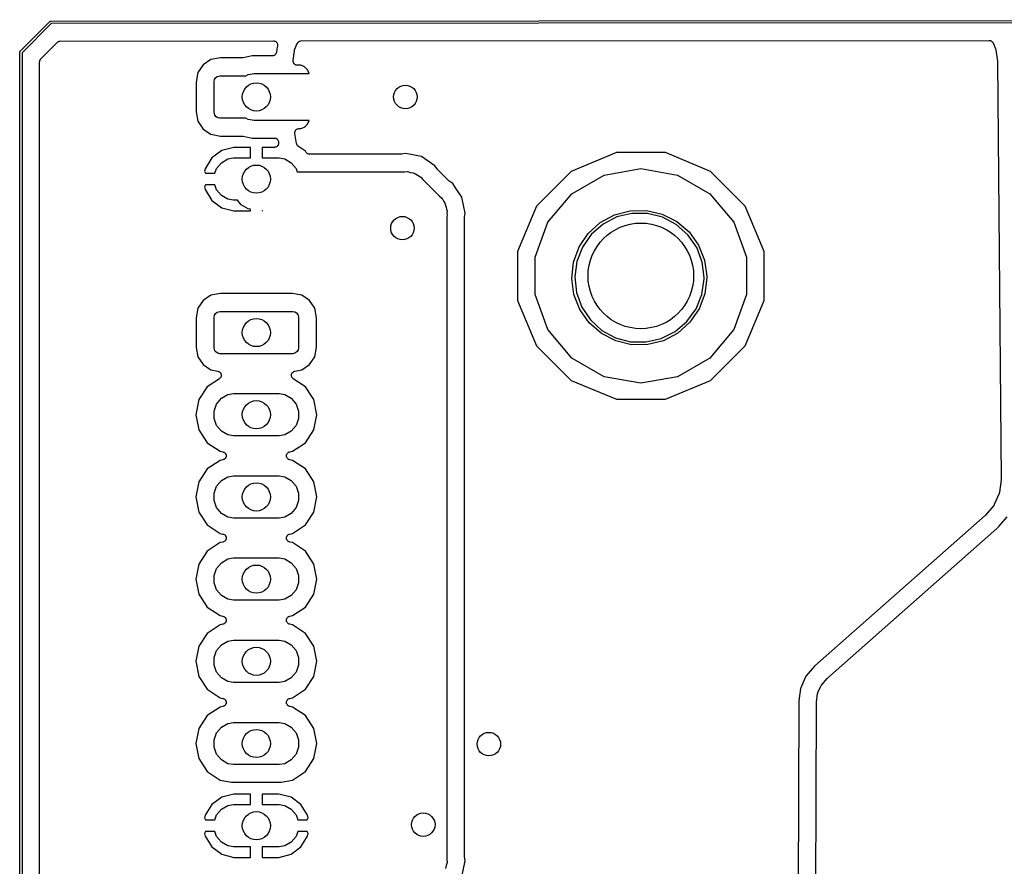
# Model space of a CAD drawing. Extents: x 81 to 161, y -172 to -32.
# Tile 6 of 9: x 81 to 123, y -68 to -32. Entities that reach past the tile are written whole.
import ezdxf

# ---------------------------------------------------------------- set-up
doc = ezdxf.new("R2010")
doc.units = 0
doc.header["$MEASUREMENT"] = 0
doc.layers.add('BLACK', color=7, linetype='CONTINUOUS')

msp = doc.modelspace()

# ---------------------------------------------------------------- linework, layer by layer
at = {"layer": 'BLACK', "linetype": 'CONTINUOUS'}
for p, q in [((81.5002, -33.2371), (82.7671, -31.9702)), ((82.8247, -32.054), (81.584, -33.2947)), ((82.7671, -31.9702), (82.7713, -31.9651)), ((82.7713, -31.9651), (82.7771, -31.9618)), ((82.7771, -31.9618), (82.7825, -31.958)), ((82.7825, -31.958), (82.7847, -31.9574)), ((82.7847, -31.9574), (82.7866, -31.9563)), ((82.7866, -31.9563), (82.7931, -31.9551)), ((82.7931, -31.9551), (82.7996, -31.9534)), ((82.7996, -31.9534), (82.8062, -31.954)), ((82.8062, -31.954), (160.081, -31.8905)), ((160.063, -31.9905), (82.8247, -32.054)), ((82.3853, -33.5541), (83.0844, -32.8549)), ((83.0844, -32.8549), (83.0907, -32.8506)), ((83.0907, -32.8506), (83.0956, -32.8447)), ((83.0956, -32.8447), (83.1155, -32.8332)), ((83.1155, -32.8332), (83.1342, -32.8201)), ((83.1342, -32.8201), (83.1416, -32.8181)), ((83.1416, -32.8181), (83.1482, -32.8143)), ((83.1482, -32.8143), (83.1708, -32.8103)), ((83.1708, -32.8103), (83.1929, -32.8043)), ((83.1929, -32.8043), (83.2005, -32.805)), ((83.2005, -32.805), (83.208, -32.8037)), ((83.208, -32.8037), (92.3008, -32.7962)), ((92.3008, -32.7962), (92.3071, -32.7973)), ((92.3071, -32.7973), (92.3134, -32.7966)), ((92.3134, -32.7966), (92.3368, -32.8025)), ((92.3368, -32.8025), (92.3606, -32.8067)), ((92.3606, -32.8067), (92.3662, -32.8099)), ((92.3662, -32.8099), (92.3724, -32.8115)), ((92.3724, -32.8115), (92.3924, -32.825)), ((92.3924, -32.825), (92.4133, -32.837)), ((92.4133, -32.837), (92.4174, -32.8419)), ((92.4174, -32.8419), (92.4227, -32.8455)), ((92.4227, -32.8455), (92.4368, -32.8651)), ((92.4426, -33.1254), (92.4256, -33.2739)), ((92.4368, -32.8651), (92.4524, -32.8836)), ((92.4706, -33.0139), (92.4426, -33.1254)), ((92.4524, -32.8836), (92.4546, -32.8896)), ((92.4546, -32.8896), (92.4583, -32.8948)), ((92.4583, -32.8948), (92.4649, -32.918)), ((92.4649, -32.918), (92.4732, -32.9407)), ((92.4711, -33.0075), (92.4706, -33.0139)), ((92.4733, -33.0014), (92.4711, -33.0075)), ((92.4732, -32.9407), (92.4732, -32.9471)), ((92.4732, -32.9471), (92.475, -32.9532)), ((92.475, -32.9532), (92.4732, -32.9773)), ((92.4732, -32.9773), (92.4733, -33.0014)), ((93.1977, -33.1773), (93.3058, -32.9055)), ((93.3058, -32.9055), (93.3125, -32.8948)), ((93.3125, -32.8948), (93.3168, -32.8829)), ((93.3168, -32.8829), (93.3283, -32.8691)), ((93.3283, -32.8691), (93.3378, -32.8538)), ((93.3378, -32.8538), (93.3477, -32.846)), ((93.3477, -32.846), (93.3558, -32.8363)), ((93.3558, -32.8363), (93.3714, -32.8273)), ((93.3714, -32.8273), (93.3854, -32.8162)), ((93.3854, -32.8162), (93.3975, -32.8122)), ((93.3975, -32.8122), (93.4084, -32.8058)), ((93.4084, -32.8058), (93.4261, -32.8027)), ((93.4261, -32.8027), (93.4432, -32.7971)), ((93.4432, -32.7971), (93.4558, -32.7974)), ((93.4558, -32.7974), (93.4683, -32.7952)), ((93.4683, -32.7952), (122.795, -32.7711)), ((122.795, -32.7711), (122.806, -32.773)), ((122.806, -32.773), (122.817, -32.7725)), ((122.817, -32.7725), (122.835, -32.7783)), ((122.835, -32.7783), (122.855, -32.7816)), ((122.855, -32.7816), (122.864, -32.7871)), ((122.864, -32.7871), (122.875, -32.7904)), ((122.875, -32.7904), (122.89, -32.8022)), ((122.89, -32.8022), (122.907, -32.812)), ((122.907, -32.812), (122.914, -32.8204)), ((122.914, -32.8204), (122.923, -32.827)), ((122.923, -32.827), (122.934, -32.8435)), ((122.934, -32.8435), (122.946, -32.8585)), ((122.946, -32.8585), (122.95, -32.8688)), ((122.95, -32.8688), (122.956, -32.8781)), ((122.956, -32.8781), (123.064, -33.133)), ((123.064, -33.133), (123.069, -33.1551)), ((81.4834, -33.2696), (81.4851, -33.2632)), ((81.484, -33.2762), (81.4834, -33.2696)), ((81.484, -170.813), (81.484, -33.2762)), ((81.4851, -33.2632), (81.4863, -33.2566)), ((81.4863, -33.2566), (81.4874, -33.2547)), ((81.4874, -33.2547), (81.488, -33.2525)), ((81.488, -33.2525), (81.4918, -33.2471)), ((81.4918, -33.2471), (81.4951, -33.2414)), ((81.4951, -33.2414), (81.5002, -33.2371)), ((81.584, -33.2947), (81.584, -170.794)), ((82.3749, -33.5654), (82.3808, -33.5604)), ((82.3808, -33.5604), (82.3853, -33.5541)), ((90.0342, -33.5109), (89.6287, -33.5915)), ((90.9658, -33.5109), (90.0342, -33.5109)), ((90.9827, -33.5079), (90.9658, -33.5109)), ((90.9999, -33.5075), (90.9827, -33.5079)), ((91.3946, -33.429), (90.9999, -33.5075)), ((92.2518, -33.429), (91.3946, -33.429)), ((92.257, -33.4281), (92.2518, -33.429)), ((92.2624, -33.4287), (92.257, -33.4281)), ((92.2868, -33.4228), (92.2624, -33.4287)), ((92.3116, -33.4184), (92.2868, -33.4228)), ((92.3163, -33.4158), (92.3116, -33.4184)), ((92.3215, -33.4145), (92.3163, -33.4158)), ((92.3425, -33.4006), (92.3215, -33.4145)), ((92.3642, -33.3881), (92.3425, -33.4006)), ((92.3677, -33.3839), (92.3642, -33.3881)), ((92.3722, -33.381), (92.3677, -33.3839)), ((92.3871, -33.3608), (92.3722, -33.381)), ((92.4033, -33.3415), (92.3871, -33.3608)), ((92.4051, -33.3365), (92.4033, -33.3415)), ((92.4083, -33.3321), (92.4051, -33.3365)), ((92.4155, -33.308), (92.4083, -33.3321)), ((92.4241, -33.2844), (92.4155, -33.308)), ((92.4256, -33.2739), (92.4241, -33.279)), ((92.4241, -33.279), (92.4241, -33.2844)), ((93.1393, -33.6341), (93.1864, -33.2222)), ((93.1864, -33.2222), (93.193, -33.2)), ((93.193, -33.2), (93.1977, -33.1773)), ((123.069, -33.1551), (123.076, -33.1767)), ((123.076, -33.1767), (123.143, -33.6568)), ((82.334, -33.6779), (82.3353, -33.6703)), ((82.334, -170.411), (82.334, -33.6779)), ((82.3347, -33.6626), (82.3406, -33.6405)), ((82.3353, -33.6703), (82.3347, -33.6626)), ((82.3406, -33.6405), (82.3446, -33.618)), ((82.3446, -33.618), (82.3484, -33.6113)), ((82.3484, -33.6113), (82.3504, -33.6039)), ((82.3504, -33.6039), (82.3635, -33.5852)), ((82.3635, -33.5852), (82.3749, -33.5654)), ((89.2995, -33.8115), (89.0795, -34.1407)), ((89.6287, -33.5915), (89.2995, -33.8115)), ((93.1409, -33.6592), (93.1393, -33.6341)), ((93.1409, -33.6844), (93.1409, -33.6592)), ((93.1427, -33.6894), (93.1409, -33.6844)), ((93.143, -33.6948), (93.1427, -33.6894)), ((93.1531, -33.7179), (93.143, -33.6948)), ((93.1617, -33.7415), (93.1531, -33.7179)), ((93.1651, -33.7456), (93.1617, -33.7415)), ((93.1672, -33.7505), (93.1651, -33.7456)), ((93.1845, -33.7688), (93.1672, -33.7505)), ((93.2007, -33.7881), (93.1845, -33.7688)), ((93.2054, -33.7907), (93.2007, -33.7881)), ((93.2091, -33.7946), (93.2054, -33.7907)), ((93.2316, -33.8059), (93.2091, -33.7946)), ((93.2534, -33.8184), (93.2316, -33.8059)), ((93.2586, -33.8194), (93.2534, -33.8184)), ((93.2634, -33.8218), (93.2586, -33.8194)), ((93.2884, -33.8246), (93.2634, -33.8218)), ((93.3132, -33.829), (93.2884, -33.8246)), ((93.4565, -33.829), (93.3132, -33.829)), ((93.6219, -33.8975), (93.4565, -33.829)), ((93.7485, -34.0241), (93.6219, -33.8975)), ((123.143, -33.6568), (123.143, -33.6682)), ((123.143, -33.6682), (123.145, -33.6795)), ((123.145, -33.6795), (123.308, -51.4614)), ((89.0795, -34.1407), (88.9989, -34.5462)), ((89.7821, -34.4435), (89.8255, -34.3683)), ((89.8255, -34.3683), (89.892, -34.3125)), ((89.892, -34.3125), (90.017, -34.279)), ((90.017, -34.279), (91.1258, -34.279)), ((91.1258, -34.279), (91.2197, -34.2248)), ((91.2197, -34.2248), (91.4795, -34.179)), ((91.4795, -34.179), (93.8127, -34.179)), ((93.8127, -34.179), (93.7485, -34.0241)), ((88.9989, -34.5462), (88.9989, -35.8118)), ((89.767, -34.529), (89.7821, -34.4435)), ((89.767, -35.829), (89.767, -34.529)), ((88.9989, -35.8118), (89.0795, -36.2173)), ((89.8005, -35.954), (89.767, -35.829)), ((89.8563, -36.0205), (89.8005, -35.954)), ((89.9315, -36.0639), (89.8563, -36.0205)), ((90.017, -36.079), (89.9315, -36.0639)), ((91.1258, -36.079), (90.017, -36.079)), ((91.2197, -36.1332), (91.1258, -36.079)), ((89.0795, -36.2173), (89.2995, -36.5465)), ((91.4795, -36.179), (91.2197, -36.1332)), ((93.8127, -36.179), (91.4795, -36.179)), ((93.4565, -36.529), (93.6219, -36.4605)), ((93.6219, -36.4605), (93.7485, -36.3339)), ((93.7485, -36.3339), (93.8127, -36.179)), ((89.2995, -36.5465), (89.6287, -36.7665)), ((89.6287, -36.7665), (90.0342, -36.8471)), ((90.0342, -36.8471), (90.9658, -36.8471)), ((90.9658, -36.8471), (90.9827, -36.8501)), ((90.9827, -36.8501), (90.9999, -36.8505)), ((90.9999, -36.8505), (91.3946, -36.929)), ((93.2068, -36.7336), (93.207, -36.7036)), ((93.2802, -37.1612), (93.2068, -36.7336)), ((93.207, -36.6736), (93.2071, -36.6732)), ((93.207, -36.7036), (93.207, -36.6736)), ((93.2071, -36.6728), (93.2175, -36.6446)), ((93.2071, -36.6732), (93.2071, -36.6728)), ((93.2175, -36.6446), (93.2277, -36.6165)), ((93.2277, -36.6165), (93.228, -36.6162)), ((93.228, -36.6162), (93.2281, -36.6158)), ((93.2281, -36.6158), (93.2475, -36.5929)), ((93.2475, -36.5929), (93.2668, -36.5699)), ((93.2668, -36.5699), (93.2672, -36.5697)), ((93.2672, -36.5697), (93.2674, -36.5694)), ((93.2674, -36.5694), (93.2934, -36.5546)), ((93.2934, -36.5546), (93.3194, -36.5396)), ((93.3194, -36.5396), (93.3198, -36.5395)), ((93.3198, -36.5395), (93.3202, -36.5393)), ((93.3202, -36.5393), (93.3497, -36.5342)), ((93.3497, -36.5342), (93.3793, -36.529)), ((93.3793, -36.529), (93.4565, -36.529)), ((90.6136, -37.329), (90.0904, -37.4601)), ((91.317, -37.329), (90.6136, -37.329)), ((91.317, -37.779), (91.317, -37.329)), ((91.3946, -36.929), (92.3319, -36.929)), ((92.3405, -37.329), (91.817, -37.329)), ((91.817, -37.329), (91.817, -37.779)), ((92.3319, -36.929), (92.3323, -36.9291)), ((92.3323, -36.9291), (92.3327, -36.929)), ((92.3327, -36.929), (92.3621, -36.9343)), ((92.3702, -37.3238), (92.3405, -37.329)), ((92.3621, -36.9343), (92.3917, -36.9396)), ((92.3996, -37.3187), (92.3702, -37.3238)), ((92.3917, -36.9396), (92.3921, -36.9398)), ((92.3921, -36.9398), (92.3925, -36.9398)), ((92.3925, -36.9398), (92.4184, -36.9549)), ((92.3999, -37.3185), (92.3996, -37.3187)), ((92.4003, -37.3184), (92.3999, -37.3185)), ((92.4264, -37.3034), (92.4003, -37.3184)), ((92.4184, -36.9549), (92.4444, -36.9699)), ((92.4523, -37.2886), (92.4264, -37.3034)), ((92.4444, -36.9699), (92.4446, -36.9702)), ((92.4446, -36.9702), (92.445, -36.9705)), ((92.445, -36.9705), (92.4642, -36.9936)), ((92.4526, -37.2883), (92.4523, -37.2886)), ((92.453, -37.2881), (92.4526, -37.2883)), ((92.4723, -37.265), (92.453, -37.2881)), ((92.4642, -36.9936), (92.4834, -37.0165)), ((92.4916, -37.2422), (92.4723, -37.265)), ((92.4834, -37.0165), (92.4836, -37.0169)), ((92.4836, -37.0169), (92.4838, -37.0172)), ((92.4838, -37.0172), (92.494, -37.0455)), ((92.4918, -37.2418), (92.4916, -37.2422)), ((92.492, -37.2415), (92.4918, -37.2418)), ((92.5023, -37.2133), (92.492, -37.2415)), ((92.494, -37.0455), (92.5042, -37.0736)), ((92.5127, -37.1852), (92.5023, -37.2133)), ((92.5042, -37.0736), (92.5042, -37.074)), ((92.5042, -37.074), (92.5044, -37.0744)), ((92.5044, -37.0744), (92.5129, -37.1244)), ((92.5128, -37.1844), (92.5127, -37.1848)), ((92.5127, -37.1848), (92.5127, -37.1852)), ((92.5129, -37.1244), (92.5128, -37.1544)), ((92.5128, -37.1544), (92.5128, -37.1844)), ((93.2891, -37.186), (93.2802, -37.1612)), ((93.2969, -37.2112), (93.2891, -37.186)), ((93.3056, -37.2282), (93.2969, -37.2112)), ((93.314, -37.2394), (93.3056, -37.2282)), ((93.3202, -37.252), (93.314, -37.2394)), ((93.3322, -37.2634), (93.3202, -37.252)), ((93.3422, -37.2767), (93.3322, -37.2634)), ((93.354, -37.2843), (93.3422, -37.2767)), ((93.3641, -37.294), (93.354, -37.2843)), ((93.6566, -37.4894), (93.3641, -37.294)), ((90.0904, -37.4601), (89.6678, -37.7735)), ((93.6919, -37.5422), (93.6566, -37.4894)), ((93.709, -37.5601), (93.6919, -37.5422)), ((93.7249, -37.5791), (93.709, -37.5601)), ((93.7299, -37.5819), (93.7249, -37.5791)), ((93.7339, -37.5861), (93.7299, -37.5819)), ((93.7561, -37.5971), (93.7339, -37.5861)), ((93.7775, -37.6094), (93.7561, -37.5971)), ((93.7832, -37.6105), (93.7775, -37.6094)), ((93.7884, -37.613), (93.7832, -37.6105)), ((93.813, -37.6157), (93.7884, -37.613)), ((93.8374, -37.62), (93.813, -37.6157)), ((97.7274, -37.62), (93.8374, -37.62)), ((97.7444, -37.617), (97.7274, -37.62)), ((97.7616, -37.6166), (97.7444, -37.617)), ((97.917, -37.5857), (97.7616, -37.6166)), ((98.0724, -37.6166), (97.917, -37.5857)), ((98.5998, -37.7215), (98.0724, -37.6166)), ((98.0724, -37.6166), (98.0724, -37.6166)), ((99.1787, -38.1083), (98.5998, -37.7215)), ((106.906, -37.549), (104.976, -38.3483)), ((108.994, -37.549), (106.906, -37.549)), ((110.924, -38.3483), (108.994, -37.549)), ((89.6678, -37.7735), (89.3919, -38.234)), ((89.8756, -38.2221), (90.0796, -37.9789)), ((90.0796, -37.9789), (90.3544, -37.8202)), ((90.3544, -37.8202), (90.5883, -37.779)), ((90.5883, -37.779), (91.317, -37.779)), ((91.817, -37.779), (92.5457, -37.779)), ((92.5457, -37.779), (92.7796, -37.8202)), ((92.7796, -37.8202), (93.0544, -37.9789)), ((93.0544, -37.9789), (93.2584, -38.2221)), ((99.2667, -38.2401), (99.1787, -38.1083)), ((89.3919, -38.234), (89.3614, -38.3458)), ((89.3614, -38.3458), (89.4055, -38.429)), ((89.4055, -38.429), (89.8002, -38.429)), ((89.8002, -38.429), (89.8756, -38.2221)), ((93.2584, -38.2221), (93.3123, -38.37)), ((93.3123, -38.37), (97.8734, -38.37)), ((97.8734, -38.37), (98.0055, -38.3584)), ((98.0055, -38.3584), (98.1336, -38.3928)), ((98.1336, -38.3928), (98.2643, -38.4158)), ((98.2643, -38.4158), (98.303, -38.4382)), ((98.303, -38.4382), (98.3461, -38.4497)), ((98.3461, -38.4497), (98.4548, -38.5258)), ((98.4548, -38.5258), (98.5697, -38.5921)), ((98.5697, -38.5921), (98.655, -38.6938)), ((99.2786, -38.2525), (99.2667, -38.2401)), ((99.2885, -38.2666), (99.2786, -38.2525)), ((99.7824, -38.7605), (99.2885, -38.2666)), ((104.976, -38.3483), (103.499, -39.8251)), ((105.013, -39.2986), (106.387, -38.5052)), ((106.387, -38.5052), (107.95, -38.2296)), ((107.95, -38.2296), (109.513, -38.5052)), ((109.513, -38.5052), (110.887, -39.2986)), ((112.401, -39.8251), (110.924, -38.3483)), ((89.4055, -38.929), (89.3614, -39.0122)), ((89.3614, -39.0122), (89.3919, -39.124)), ((89.8002, -38.929), (89.4055, -38.929)), ((89.8756, -39.1359), (89.8002, -38.929)), ((98.655, -38.6938), (99.3552, -39.394)), ((99.7965, -38.7704), (99.7824, -38.7605)), ((99.8089, -38.7823), (99.7965, -38.7704)), ((99.9407, -38.8703), (99.8089, -38.7823)), ((100.085, -39.0862), (99.9407, -38.8703)), ((89.3919, -39.124), (89.6678, -39.5845)), ((90.0796, -39.3791), (89.8756, -39.1359)), ((90.3544, -39.5378), (90.0796, -39.3791)), ((99.3552, -39.394), (99.4569, -39.4793)), ((100.327, -39.4492), (100.085, -39.0862)), ((103.993, -40.5143), (105.013, -39.2986)), ((110.887, -39.2986), (111.907, -40.5143)), ((89.6678, -39.5845), (90.0904, -39.8979)), ((90.5883, -39.579), (90.3544, -39.5378)), ((90.7567, -39.579), (90.5883, -39.579)), ((90.9143, -39.7669), (90.7567, -39.579)), ((91.2197, -39.9432), (90.9143, -39.7669)), ((99.4569, -39.4793), (99.4792, -39.518)), ((99.4792, -39.518), (99.5108, -39.5496)), ((99.5108, -39.5496), (99.5483, -39.6301)), ((99.5483, -39.6301), (99.5993, -39.7029)), ((99.5993, -39.7029), (99.6109, -39.746)), ((99.6109, -39.746), (99.6332, -39.7847)), ((99.6332, -39.7847), (99.6409, -39.8287)), ((99.6409, -39.8287), (99.6598, -39.8692)), ((100.463, -40.132), (100.327, -39.4492)), ((103.499, -39.8251), (102.7, -41.7547)), ((113.2, -41.7547), (112.401, -39.8251)), ((90.0904, -39.8979), (90.6136, -40.029)), ((90.6136, -40.029), (91.317, -40.029)), ((91.317, -39.9603), (91.2197, -39.9432)), ((91.317, -40.029), (91.317, -39.9603)), ((91.8278, -40.029), (91.817, -40.0182)), ((91.817, -40.0182), (91.817, -40.029)), ((91.817, -40.029), (91.8278, -40.029)), ((99.6598, -39.8692), (99.6676, -39.9577)), ((99.6676, -39.9577), (99.6906, -40.0435)), ((99.6906, -40.2205), (99.679, -40.2636)), ((99.679, -40.2636), (99.679, -67.6474)), ((99.6906, -40.0435), (99.6828, -40.132)), ((99.6828, -40.132), (99.6906, -40.2205)), ((100.432, -40.2874), (100.463, -40.132)), ((106.221, -40.5301), (106.828, -40.2004)), ((106.828, -40.2004), (107.496, -40.0251)), ((107.57, -40.1368), (106.926, -40.2913)), ((107.496, -40.0251), (108.187, -40.0143)), ((108.232, -40.1402), (107.57, -40.1368)), ((108.187, -40.0143), (108.861, -40.1685)), ((108.874, -40.3015), (108.232, -40.1402)), ((108.861, -40.1685), (109.478, -40.4789)), ((100.429, -40.3216), (100.432, -40.3046)), ((100.429, -67.5014), (100.429, -40.3216)), ((100.432, -40.3046), (100.432, -40.2874)), ((103.45, -42.0055), (103.993, -40.5143)), ((105.71, -40.9951), (106.221, -40.5301)), ((106.338, -40.595), (105.839, -41.0302)), ((106.926, -40.2913), (106.338, -40.595)), ((109.459, -40.6113), (108.874, -40.3015)), ((109.953, -41.0518), (109.459, -40.6113)), ((109.478, -40.4789), (110.003, -40.9276)), ((111.907, -40.5143), (112.45, -42.0055)), ((105.324, -41.5686), (105.71, -40.9951)), ((105.839, -41.0302), (105.458, -41.5719)), ((110.328, -41.5974), (109.953, -41.0518)), ((110.003, -40.9276), (110.406, -41.4887)), ((110.406, -41.4887), (110.664, -42.1298)), ((102.7, -41.7547), (102.7, -43.8433)), ((105.087, -42.2174), (105.324, -41.5686)), ((105.458, -41.5719), (105.218, -42.1888)), ((110.562, -42.2167), (110.328, -41.5974)), ((113.2, -43.8433), (113.2, -41.7547)), ((103.45, -43.5925), (103.45, -42.0055)), ((105.011, -42.9041), (105.087, -42.2174)), ((105.218, -42.1888), (105.131, -42.8452)), ((110.642, -42.874), (110.562, -42.2167)), ((110.664, -42.1298), (110.761, -42.8138)), ((112.45, -42.0055), (112.45, -43.5925)), ((105.101, -43.5891), (105.011, -42.9041)), ((105.131, -42.8452), (105.204, -43.5032)), ((110.548, -43.5872), (110.641, -42.9317)), ((110.641, -42.9317), (110.642, -42.874)), ((110.762, -42.874), (110.679, -43.5599)), ((110.761, -42.8138), (110.762, -42.874)), ((89.6287, -43.6245), (89.2995, -43.8445)), ((90.0342, -43.5439), (89.6287, -43.6245)), ((93.0998, -43.5439), (90.0342, -43.5439)), ((93.5053, -43.6245), (93.0998, -43.5439)), ((93.8345, -43.8445), (93.5053, -43.6245)), ((103.993, -45.0837), (103.45, -43.5925)), ((105.352, -44.2329), (105.101, -43.5891)), ((105.204, -43.5032), (105.431, -44.125)), ((110.301, -44.2015), (110.548, -43.5872)), ((110.679, -43.5599), (110.435, -44.2062)), ((112.45, -43.5925), (111.907, -45.0837)), ((89.2995, -43.8445), (89.0795, -44.1737)), ((94.0545, -44.1737), (93.8345, -43.8445)), ((102.7, -43.8433), (103.499, -45.7729)), ((112.401, -45.7729), (113.2, -43.8433)), ((89.0795, -44.1737), (88.9989, -44.5792)), ((89.7821, -44.4765), (89.8255, -44.4013)), ((89.8255, -44.4013), (89.892, -44.3455)), ((89.892, -44.3455), (90.017, -44.312)), ((90.017, -44.312), (93.117, -44.312)), ((93.117, -44.312), (93.2025, -44.3271)), ((93.2025, -44.3271), (93.2777, -44.3705)), ((93.2777, -44.3705), (93.3335, -44.437)), ((93.3335, -44.437), (93.367, -44.562)), ((94.1351, -44.5792), (94.0545, -44.1737)), ((105.75, -44.7981), (105.352, -44.2329)), ((105.431, -44.125), (105.801, -44.6745)), ((109.915, -44.7392), (110.301, -44.2015)), ((110.435, -44.2062), (110.043, -44.7756)), ((88.9989, -44.5792), (88.9989, -45.8448)), ((89.767, -44.562), (89.7821, -44.4765)), ((89.767, -45.862), (89.767, -44.562)), ((93.367, -44.562), (93.367, -45.862)), ((94.1351, -45.8448), (94.1351, -44.5792)), ((106.27, -45.2523), (105.75, -44.7981)), ((105.801, -44.6745), (106.29, -45.1201)), ((109.411, -45.1692), (109.915, -44.7392)), ((110.043, -44.7756), (109.528, -45.2353)), ((105.013, -46.2994), (103.993, -45.0837)), ((106.884, -45.5692), (106.27, -45.2523)), ((106.29, -45.1201), (106.872, -45.436)), ((108.82, -45.4666), (109.411, -45.1692)), ((109.528, -45.2353), (108.917, -45.5586)), ((111.907, -45.0837), (110.887, -46.2994)), ((106.872, -45.436), (107.513, -45.604)), ((107.556, -45.7305), (106.884, -45.5692)), ((107.513, -45.604), (108.175, -45.6144)), ((108.247, -45.7269), (107.556, -45.7305)), ((108.175, -45.6144), (108.82, -45.4666)), ((108.917, -45.5586), (108.247, -45.7269)), ((88.9989, -45.8448), (89.0795, -46.2503)), ((89.8005, -45.987), (89.767, -45.862)), ((89.8563, -46.0535), (89.8005, -45.987)), ((89.9315, -46.0969), (89.8563, -46.0535)), ((90.017, -46.112), (89.9315, -46.0969)), ((93.117, -46.112), (90.017, -46.112)), ((93.242, -46.0785), (93.117, -46.112)), ((93.3085, -46.0227), (93.242, -46.0785)), ((93.3519, -45.9475), (93.3085, -46.0227)), ((93.367, -45.862), (93.3519, -45.9475)), ((94.0545, -46.2503), (94.1351, -45.8448)), ((103.499, -45.7729), (104.976, -47.2497)), ((110.924, -47.2497), (112.401, -45.7729)), ((89.0795, -46.2503), (89.2995, -46.5795)), ((93.8345, -46.5795), (94.0545, -46.2503)), ((106.387, -47.0928), (105.013, -46.2994)), ((110.887, -46.2994), (109.513, -47.0928)), ((89.2995, -46.5795), (89.6287, -46.7995)), ((89.6287, -46.7995), (89.9315, -46.8597)), ((89.9315, -46.8597), (89.9528, -46.868)), ((89.9528, -46.868), (89.9748, -46.8744)), ((89.9748, -46.8744), (89.981, -46.8789)), ((89.981, -46.8789), (89.9882, -46.8817)), ((89.9882, -46.8817), (90.0054, -46.8968)), ((90.0054, -46.8968), (90.0238, -46.9103)), ((90.0238, -46.9103), (90.0281, -46.9167)), ((90.0281, -46.9167), (90.0339, -46.9218)), ((90.0339, -46.9218), (90.0449, -46.9418)), ((90.0449, -46.9418), (90.0576, -46.9608)), ((90.0576, -46.9608), (90.0594, -46.9683)), ((90.0594, -46.9683), (90.0631, -46.9751)), ((90.0631, -46.9751), (90.0666, -46.9977)), ((93.0674, -46.9977), (93.0709, -46.9751)), ((93.0709, -46.9751), (93.0746, -46.9683)), ((93.0746, -46.9683), (93.0764, -46.9608)), ((93.0764, -46.9608), (93.0891, -46.9418)), ((93.0891, -46.9418), (93.1001, -46.9218)), ((93.1001, -46.9218), (93.1059, -46.9167)), ((93.1059, -46.9167), (93.1102, -46.9103)), ((93.1102, -46.9103), (93.1286, -46.8968)), ((93.1286, -46.8968), (93.1458, -46.8817)), ((93.1458, -46.8817), (93.153, -46.8789)), ((93.153, -46.8789), (93.1592, -46.8744)), ((93.1592, -46.8744), (93.1812, -46.868)), ((93.1812, -46.868), (93.2025, -46.8597)), ((93.2025, -46.8597), (93.5053, -46.7995)), ((93.5053, -46.7995), (93.8345, -46.5795)), ((89.9946, -47.1768), (89.4774, -47.5224)), ((90.0111, -47.161), (89.9946, -47.1768)), ((90.029, -47.1467), (90.0111, -47.161)), ((90.033, -47.1401), (90.029, -47.1467)), ((90.0385, -47.1348), (90.033, -47.1401)), ((90.0486, -47.1143), (90.0385, -47.1348)), ((90.0605, -47.0948), (90.0486, -47.1143)), ((90.062, -47.0872), (90.0605, -47.0948)), ((90.0654, -47.0803), (90.062, -47.0872)), ((90.0679, -47.0576), (90.0654, -47.0803)), ((90.0666, -46.9977), (90.072, -47.0199)), ((90.0723, -47.0351), (90.0679, -47.0576)), ((90.072, -47.0199), (90.0712, -47.0275)), ((90.0712, -47.0275), (90.0723, -47.0351)), ((93.0617, -47.0351), (93.0628, -47.0275)), ((93.0661, -47.0576), (93.0617, -47.0351)), ((93.062, -47.0199), (93.0674, -46.9977)), ((93.0628, -47.0275), (93.062, -47.0199)), ((93.0686, -47.0803), (93.0661, -47.0576)), ((93.072, -47.0872), (93.0686, -47.0803)), ((93.0735, -47.0948), (93.072, -47.0872)), ((93.0854, -47.1143), (93.0735, -47.0948)), ((93.0955, -47.1348), (93.0854, -47.1143)), ((93.101, -47.1401), (93.0955, -47.1348)), ((93.105, -47.1467), (93.101, -47.1401)), ((93.1229, -47.161), (93.105, -47.1467)), ((93.1394, -47.1768), (93.1229, -47.161)), ((93.6566, -47.5224), (93.1394, -47.1768)), ((104.976, -47.2497), (106.906, -48.049)), ((107.95, -47.3684), (106.387, -47.0928)), ((109.513, -47.0928), (107.95, -47.3684)), ((108.994, -48.049), (110.924, -47.2497)), ((89.4774, -47.5224), (89.1127, -48.0682)), ((90.3544, -47.8532), (90.5883, -47.812)), ((90.5883, -47.812), (92.5457, -47.812)), ((92.5457, -47.812), (92.7796, -47.8532)), ((94.0213, -48.0682), (93.6566, -47.5224)), ((89.1127, -48.0682), (88.9847, -48.712)), ((89.8756, -48.2551), (90.0796, -48.0119)), ((90.0796, -48.0119), (90.3544, -47.8532)), ((92.7796, -47.8532), (93.0544, -48.0119)), ((93.0544, -48.0119), (93.2584, -48.2551)), ((94.1493, -48.712), (94.0213, -48.0682)), ((106.906, -48.049), (108.994, -48.049)), ((89.767, -48.5533), (89.8756, -48.2551)), ((89.767, -48.8707), (89.767, -48.5533)), ((93.2584, -48.2551), (93.367, -48.5533)), ((93.367, -48.5533), (93.367, -48.8707)), ((88.9847, -48.712), (89.1127, -49.3558)), ((89.8756, -49.1689), (89.767, -48.8707)), ((93.367, -48.8707), (93.2584, -49.1689)), ((94.0213, -49.3558), (94.1493, -48.712)), ((89.1127, -49.3558), (89.4774, -49.9016)), ((90.0796, -49.4121), (89.8756, -49.1689)), ((90.3544, -49.5708), (90.0796, -49.4121)), ((93.0544, -49.4121), (92.7796, -49.5708)), ((93.2584, -49.1689), (93.0544, -49.4121)), ((93.6566, -49.9016), (94.0213, -49.3558)), ((89.4774, -49.9016), (90.0232, -50.2663)), ((90.5883, -49.612), (90.3544, -49.5708)), ((92.5457, -49.612), (90.5883, -49.612)), ((92.7796, -49.5708), (92.5457, -49.612)), ((93.1108, -50.2663), (93.6566, -49.9016)), ((90.0232, -50.2663), (90.1443, -50.2904)), ((90.1443, -50.2904), (90.1692, -50.3)), ((90.1692, -50.3), (90.1944, -50.3086)), ((90.1944, -50.3086), (90.1974, -50.311)), ((90.1974, -50.311), (90.201, -50.3124)), ((90.201, -50.3124), (90.221, -50.33)), ((90.221, -50.33), (90.2418, -50.3466)), ((92.8922, -50.3466), (92.913, -50.33)), ((92.913, -50.33), (92.933, -50.3124)), ((92.933, -50.3124), (92.9366, -50.311)), ((92.9366, -50.311), (92.9396, -50.3086)), ((92.9396, -50.3086), (92.9648, -50.3)), ((92.9648, -50.3), (92.9897, -50.2904)), ((92.9897, -50.2904), (93.1108, -50.2663)), ((90.0232, -50.6577), (89.4774, -51.0224)), ((90.1443, -50.6336), (90.0232, -50.6577)), ((90.1692, -50.624), (90.1443, -50.6336)), ((90.1944, -50.6154), (90.1692, -50.624)), ((90.1974, -50.613), (90.1944, -50.6154)), ((90.201, -50.6116), (90.1974, -50.613)), ((90.221, -50.594), (90.201, -50.6116)), ((90.2418, -50.5774), (90.221, -50.594)), ((90.2418, -50.3466), (90.2438, -50.3499)), ((90.2438, -50.5741), (90.2418, -50.5774)), ((90.2438, -50.3499), (90.2467, -50.3525)), ((90.2467, -50.5715), (90.2438, -50.5741)), ((90.2467, -50.3525), (90.2595, -50.3758)), ((90.2595, -50.5482), (90.2467, -50.5715)), ((90.2595, -50.3758), (90.2733, -50.3986)), ((90.2733, -50.5254), (90.2595, -50.5482)), ((90.2733, -50.3986), (90.2741, -50.4024)), ((90.2741, -50.5216), (90.2733, -50.5254)), ((90.2741, -50.4024), (90.2759, -50.4057)), ((90.2759, -50.5183), (90.2741, -50.5216)), ((90.2759, -50.4057), (90.28, -50.4321)), ((90.28, -50.4919), (90.2759, -50.5183)), ((90.28, -50.4321), (90.2852, -50.4582)), ((90.2852, -50.4658), (90.28, -50.4919)), ((90.2852, -50.4582), (90.2846, -50.462)), ((90.2846, -50.462), (90.2852, -50.4658)), ((92.8488, -50.4582), (92.854, -50.4321)), ((92.8494, -50.462), (92.8488, -50.4582)), ((92.8488, -50.4658), (92.8494, -50.462)), ((92.854, -50.4919), (92.8488, -50.4658)), ((92.854, -50.4321), (92.8581, -50.4057)), ((92.8581, -50.5183), (92.854, -50.4919)), ((92.8581, -50.4057), (92.8599, -50.4024)), ((92.8599, -50.5216), (92.8581, -50.5183)), ((92.8599, -50.4024), (92.8607, -50.3986)), ((92.8607, -50.5254), (92.8599, -50.5216)), ((92.8607, -50.3986), (92.8745, -50.3758)), ((92.8745, -50.5482), (92.8607, -50.5254)), ((92.8745, -50.3758), (92.8873, -50.3525)), ((92.8873, -50.5715), (92.8745, -50.5482)), ((92.8873, -50.3525), (92.8902, -50.3499)), ((92.8902, -50.5741), (92.8873, -50.5715)), ((92.8902, -50.3499), (92.8922, -50.3466)), ((92.8922, -50.5774), (92.8902, -50.5741)), ((92.913, -50.594), (92.8922, -50.5774)), ((92.933, -50.6116), (92.913, -50.594)), ((92.9366, -50.613), (92.933, -50.6116)), ((92.9396, -50.6154), (92.9366, -50.613)), ((92.9648, -50.624), (92.9396, -50.6154)), ((92.9897, -50.6336), (92.9648, -50.624)), ((93.1108, -50.6577), (92.9897, -50.6336)), ((93.6566, -51.0224), (93.1108, -50.6577)), ((89.4774, -51.0224), (89.1127, -51.5682)), ((94.0213, -51.5682), (93.6566, -51.0224)), ((89.1127, -51.5682), (88.9847, -52.212)), ((89.8756, -51.7551), (90.0796, -51.5119)), ((90.0796, -51.5119), (90.3544, -51.3532)), ((90.3544, -51.3532), (90.5883, -51.312)), ((90.5883, -51.312), (92.5457, -51.312)), ((92.5457, -51.312), (92.7796, -51.3532)), ((92.7796, -51.3532), (93.0544, -51.5119)), ((93.0544, -51.5119), (93.2584, -51.7551)), ((94.1493, -52.212), (94.0213, -51.5682)), ((123.307, -51.4863), (123.236, -52.0133)), ((123.308, -51.4614), (123.306, -51.4738)), ((123.306, -51.4738), (123.307, -51.4863)), ((89.767, -52.0533), (89.8756, -51.7551)), ((93.2584, -51.7551), (93.367, -52.0533)), ((123.236, -52.0133), (123.229, -52.037)), ((88.9847, -52.212), (89.1127, -52.8558)), ((89.767, -52.3707), (89.767, -52.0533)), ((89.8756, -52.6689), (89.767, -52.3707)), ((93.367, -52.3707), (93.2584, -52.6689)), ((93.367, -52.0533), (93.367, -52.3707)), ((94.0213, -52.8558), (94.1493, -52.212)), ((123.222, -52.0612), (123.011, -52.5353)), ((123.229, -52.037), (123.222, -52.0612)), ((89.1127, -52.8558), (89.4774, -53.4016)), ((90.0796, -52.9121), (89.8756, -52.6689)), ((93.2584, -52.6689), (93.0544, -52.9121)), ((93.6566, -53.4016), (94.0213, -52.8558)), ((122.985, -52.5775), (122.64, -52.9824)), ((122.997, -52.556), (122.985, -52.5775)), ((123.011, -52.5353), (122.997, -52.556)), ((90.3544, -53.0708), (90.0796, -52.9121)), ((90.5883, -53.112), (90.3544, -53.0708)), ((92.5457, -53.112), (90.5883, -53.112)), ((92.7796, -53.0708), (92.5457, -53.112)), ((93.0544, -52.9121), (92.7796, -53.0708)), ((122.623, -53.0003), (115.36, -59.4088)), ((122.63, -52.9904), (122.623, -53.0003)), ((122.64, -52.9824), (122.63, -52.9904)), ((123.207, -53.4732), (123.564, -53.0539)), ((89.4774, -53.4016), (90.0232, -53.7663)), ((93.1108, -53.7663), (93.6566, -53.4016)), ((115.9, -59.9321), (123.123, -53.5585)), ((123.123, -53.5585), (123.207, -53.4732)), ((90.0232, -53.7663), (90.1443, -53.7904)), ((90.1443, -53.7904), (90.1692, -53.8)), ((90.1692, -53.8), (90.1944, -53.8086)), ((90.1944, -54.1154), (90.1692, -54.124)), ((90.1944, -53.8086), (90.1974, -53.811)), ((90.1974, -54.113), (90.1944, -54.1154)), ((90.1974, -53.811), (90.201, -53.8124)), ((90.201, -54.1116), (90.1974, -54.113)), ((90.201, -53.8124), (90.221, -53.83)), ((90.221, -54.094), (90.201, -54.1116)), ((90.221, -53.83), (90.2418, -53.8466)), ((90.2418, -54.0774), (90.221, -54.094)), ((90.2418, -53.8466), (90.2438, -53.8499)), ((90.2438, -54.0741), (90.2418, -54.0774)), ((90.2438, -53.8499), (90.2467, -53.8525)), ((90.2467, -54.0715), (90.2438, -54.0741)), ((90.2467, -53.8525), (90.2595, -53.8758)), ((90.2595, -54.0482), (90.2467, -54.0715)), ((90.2595, -53.8758), (90.2733, -53.8986)), ((90.2733, -54.0254), (90.2595, -54.0482)), ((90.2733, -53.8986), (90.2741, -53.9024)), ((90.2741, -54.0216), (90.2733, -54.0254)), ((90.2741, -53.9024), (90.2759, -53.9057)), ((90.2759, -54.0183), (90.2741, -54.0216)), ((90.2759, -53.9057), (90.28, -53.9321)), ((90.28, -53.9919), (90.2759, -54.0183)), ((90.28, -53.9321), (90.2852, -53.9582)), ((90.2852, -53.9658), (90.28, -53.9919)), ((90.2852, -53.9582), (90.2846, -53.962)), ((90.2846, -53.962), (90.2852, -53.9658)), ((92.8488, -53.9582), (92.854, -53.9321)), ((92.8494, -53.962), (92.8488, -53.9582)), ((92.8488, -53.9658), (92.8494, -53.962)), ((92.854, -53.9919), (92.8488, -53.9658)), ((92.854, -53.9321), (92.8581, -53.9057)), ((92.8581, -54.0183), (92.854, -53.9919)), ((92.8581, -53.9057), (92.8599, -53.9024)), ((92.8599, -54.0216), (92.8581, -54.0183)), ((92.8599, -53.9024), (92.8607, -53.8986)), ((92.8607, -54.0254), (92.8599, -54.0216)), ((92.8607, -53.8986), (92.8745, -53.8758)), ((92.8745, -54.0482), (92.8607, -54.0254)), ((92.8745, -53.8758), (92.8873, -53.8525)), ((92.8873, -54.0715), (92.8745, -54.0482)), ((92.8873, -53.8525), (92.8902, -53.8499)), ((92.8902, -54.0741), (92.8873, -54.0715)), ((92.8902, -53.8499), (92.8922, -53.8466)), ((92.8922, -54.0774), (92.8902, -54.0741)), ((92.8922, -53.8466), (92.913, -53.83)), ((92.913, -54.094), (92.8922, -54.0774)), ((92.913, -53.83), (92.933, -53.8124)), ((92.933, -54.1116), (92.913, -54.094)), ((92.933, -53.8124), (92.9366, -53.811)), ((92.9366, -54.113), (92.933, -54.1116)), ((92.9366, -53.811), (92.9396, -53.8086)), ((92.9396, -54.1154), (92.9366, -54.113)), ((92.9396, -53.8086), (92.9648, -53.8)), ((92.9648, -54.124), (92.9396, -54.1154)), ((92.9648, -53.8), (92.9897, -53.7904)), ((92.9897, -53.7904), (93.1108, -53.7663)), ((89.4774, -54.5224), (89.1127, -55.0682)), ((90.0232, -54.1577), (89.4774, -54.5224)), ((90.1443, -54.1336), (90.0232, -54.1577)), ((90.1692, -54.124), (90.1443, -54.1336)), ((92.9897, -54.1336), (92.9648, -54.124)), ((93.1108, -54.1577), (92.9897, -54.1336)), ((93.6566, -54.5224), (93.1108, -54.1577)), ((94.0213, -55.0682), (93.6566, -54.5224)), ((90.0796, -55.0119), (90.3544, -54.8532)), ((90.3544, -54.8532), (90.5883, -54.812)), ((90.5883, -54.812), (92.5457, -54.812)), ((92.5457, -54.812), (92.7796, -54.8532)), ((92.7796, -54.8532), (93.0544, -55.0119)), ((89.1127, -55.0682), (88.9847, -55.712)), ((89.767, -55.5533), (89.8756, -55.2551)), ((89.8756, -55.2551), (90.0796, -55.0119)), ((93.0544, -55.0119), (93.2584, -55.2551)), ((93.2584, -55.2551), (93.367, -55.5533)), ((94.1493, -55.712), (94.0213, -55.0682)), ((88.9847, -55.712), (89.1127, -56.3558)), ((89.767, -55.8707), (89.767, -55.5533)), ((93.367, -55.5533), (93.367, -55.8707)), ((94.0213, -56.3558), (94.1493, -55.712)), ((89.8756, -56.1689), (89.767, -55.8707)), ((90.0796, -56.4121), (89.8756, -56.1689)), ((93.2584, -56.1689), (93.0544, -56.4121)), ((93.367, -55.8707), (93.2584, -56.1689)), ((89.1127, -56.3558), (89.4774, -56.9016)), ((90.3544, -56.5708), (90.0796, -56.4121)), ((90.5883, -56.612), (90.3544, -56.5708)), ((92.5457, -56.612), (90.5883, -56.612)), ((92.7796, -56.5708), (92.5457, -56.612)), ((93.0544, -56.4121), (92.7796, -56.5708)), ((93.6566, -56.9016), (94.0213, -56.3558)), ((89.4774, -56.9016), (90.0232, -57.2663)), ((93.1108, -57.2663), (93.6566, -56.9016)), ((90.0232, -57.2663), (90.1443, -57.2904)), ((90.1443, -57.2904), (90.1692, -57.3)), ((90.1692, -57.3), (90.1944, -57.3086)), ((90.1944, -57.3086), (90.1974, -57.311)), ((90.1974, -57.311), (90.201, -57.3124)), ((90.201, -57.3124), (90.221, -57.33)), ((90.221, -57.33), (90.2418, -57.3466)), ((90.2418, -57.3466), (90.2438, -57.3499)), ((90.2438, -57.3499), (90.2467, -57.3525)), ((90.2467, -57.3525), (90.2595, -57.3758)), ((90.2595, -57.3758), (90.2733, -57.3986)), ((90.2733, -57.3986), (90.2741, -57.4024)), ((90.2741, -57.4024), (90.2759, -57.4057)), ((90.2759, -57.4057), (90.28, -57.4321)), ((90.28, -57.4321), (90.2852, -57.4582)), ((90.2852, -57.4658), (90.28, -57.4919)), ((90.2852, -57.4582), (90.2846, -57.462)), ((90.2846, -57.462), (90.2852, -57.4658)), ((92.8488, -57.4582), (92.854, -57.4321)), ((92.8494, -57.462), (92.8488, -57.4582)), ((92.8488, -57.4658), (92.8494, -57.462)), ((92.854, -57.4919), (92.8488, -57.4658)), ((92.854, -57.4321), (92.8581, -57.4057)), ((92.8581, -57.4057), (92.8599, -57.4024)), ((92.8599, -57.4024), (92.8607, -57.3986)), ((92.8607, -57.3986), (92.8745, -57.3758)), ((92.8745, -57.3758), (92.8873, -57.3525)), ((92.8873, -57.3525), (92.8902, -57.3499)), ((92.8902, -57.3499), (92.8922, -57.3466)), ((92.8922, -57.3466), (92.913, -57.33)), ((92.913, -57.33), (92.933, -57.3124)), ((92.933, -57.3124), (92.9366, -57.311)), ((92.9366, -57.311), (92.9396, -57.3086)), ((92.9396, -57.3086), (92.9648, -57.3)), ((92.9648, -57.3), (92.9897, -57.2904)), ((92.9897, -57.2904), (93.1108, -57.2663)), ((90.0232, -57.6577), (89.4774, -58.0224)), ((90.1443, -57.6336), (90.0232, -57.6577)), ((90.1692, -57.624), (90.1443, -57.6336)), ((90.1944, -57.6154), (90.1692, -57.624)), ((90.1974, -57.613), (90.1944, -57.6154)), ((90.201, -57.6116), (90.1974, -57.613)), ((90.221, -57.594), (90.201, -57.6116)), ((90.2418, -57.5774), (90.221, -57.594)), ((90.2438, -57.5741), (90.2418, -57.5774)), ((90.2467, -57.5715), (90.2438, -57.5741)), ((90.2595, -57.5482), (90.2467, -57.5715)), ((90.2733, -57.5254), (90.2595, -57.5482)), ((90.2741, -57.5216), (90.2733, -57.5254)), ((90.2759, -57.5183), (90.2741, -57.5216)), ((90.28, -57.4919), (90.2759, -57.5183)), ((92.8581, -57.5183), (92.854, -57.4919)), ((92.8599, -57.5216), (92.8581, -57.5183)), ((92.8607, -57.5254), (92.8599, -57.5216)), ((92.8745, -57.5482), (92.8607, -57.5254)), ((92.8873, -57.5715), (92.8745, -57.5482)), ((92.8902, -57.5741), (92.8873, -57.5715)), ((92.8922, -57.5774), (92.8902, -57.5741)), ((92.913, -57.594), (92.8922, -57.5774)), ((92.933, -57.6116), (92.913, -57.594)), ((92.9366, -57.613), (92.933, -57.6116)), ((92.9396, -57.6154), (92.9366, -57.613)), ((92.9648, -57.624), (92.9396, -57.6154)), ((92.9897, -57.6336), (92.9648, -57.624)), ((93.1108, -57.6577), (92.9897, -57.6336)), ((93.6566, -58.0224), (93.1108, -57.6577)), ((89.4774, -58.0224), (89.1127, -58.5682)), ((90.3544, -58.3532), (90.5883, -58.312)), ((90.5883, -58.312), (92.5457, -58.312)), ((92.5457, -58.312), (92.7796, -58.3532)), ((94.0213, -58.5682), (93.6566, -58.0224)), ((89.1127, -58.5682), (88.9847, -59.212)), ((89.8756, -58.7551), (90.0796, -58.5119)), ((90.0796, -58.5119), (90.3544, -58.3532)), ((92.7796, -58.3532), (93.0544, -58.5119)), ((93.0544, -58.5119), (93.2584, -58.7551)), ((94.1493, -59.212), (94.0213, -58.5682)), ((89.767, -59.0533), (89.8756, -58.7551)), ((89.767, -59.3707), (89.767, -59.0533)), ((93.2584, -58.7551), (93.367, -59.0533)), ((93.367, -59.0533), (93.367, -59.3707)), ((88.9847, -59.212), (89.1127, -59.8558)), ((89.8756, -59.6689), (89.767, -59.3707)), ((93.367, -59.3707), (93.2584, -59.6689)), ((94.0213, -59.8558), (94.1493, -59.212)), ((115.351, -59.4175), (114.998, -59.8302)), ((115.36, -59.4088), (115.351, -59.4175)), ((89.1127, -59.8558), (89.4774, -60.4016)), ((90.0796, -59.9121), (89.8756, -59.6689)), ((90.3544, -60.0708), (90.0796, -59.9121)), ((93.0544, -59.9121), (92.7796, -60.0708)), ((93.2584, -59.6689), (93.0544, -59.9121)), ((93.6566, -60.4016), (94.0213, -59.8558)), ((114.985, -59.8508), (114.764, -60.3396)), ((114.998, -59.8302), (114.985, -59.8508)), ((115.646, -60.2271), (115.883, -59.9496)), ((115.883, -59.9496), (115.892, -59.9417)), ((115.892, -59.9417), (115.9, -59.9321)), ((89.4774, -60.4016), (90.0232, -60.7663)), ((90.5883, -60.112), (90.3544, -60.0708)), ((92.5457, -60.112), (90.5883, -60.112)), ((92.7796, -60.0708), (92.5457, -60.112)), ((93.1108, -60.7663), (93.6566, -60.4016)), ((114.757, -60.363), (114.679, -60.9002)), ((114.764, -60.3396), (114.757, -60.363)), ((115.496, -60.541), (115.619, -60.2685)), ((115.619, -60.2685), (115.633, -60.2483)), ((115.633, -60.2483), (115.646, -60.2271)), ((90.0232, -60.7663), (90.1443, -60.7904)), ((90.1443, -60.7904), (90.1692, -60.8)), ((90.1692, -60.8), (90.1944, -60.8086)), ((90.1944, -60.8086), (90.1974, -60.811)), ((90.1974, -60.811), (90.201, -60.8124)), ((90.201, -60.8124), (90.221, -60.83)), ((90.221, -60.83), (90.2418, -60.8466)), ((92.8922, -60.8466), (92.913, -60.83)), ((92.913, -60.83), (92.933, -60.8124)), ((92.933, -60.8124), (92.9366, -60.811)), ((92.9366, -60.811), (92.9396, -60.8086)), ((92.9396, -60.8086), (92.9648, -60.8)), ((92.9648, -60.8), (92.9897, -60.7904)), ((92.9897, -60.7904), (93.1108, -60.7663)), ((115.43, -60.9493), (115.482, -60.5881)), ((115.482, -60.5881), (115.49, -60.5648)), ((115.49, -60.5648), (115.496, -60.541)), ((90.0232, -61.1577), (89.4774, -61.5224)), ((90.1443, -61.1336), (90.0232, -61.1577)), ((90.1692, -61.124), (90.1443, -61.1336)), ((90.1944, -61.1154), (90.1692, -61.124)), ((90.1974, -61.113), (90.1944, -61.1154)), ((90.201, -61.1116), (90.1974, -61.113)), ((90.221, -61.094), (90.201, -61.1116)), ((90.2418, -61.0774), (90.221, -61.094)), ((90.2418, -60.8466), (90.2438, -60.8499)), ((90.2438, -61.0741), (90.2418, -61.0774)), ((90.2438, -60.8499), (90.2467, -60.8525)), ((90.2467, -61.0715), (90.2438, -61.0741)), ((90.2467, -60.8525), (90.2595, -60.8758)), ((90.2595, -61.0482), (90.2467, -61.0715)), ((90.2595, -60.8758), (90.2733, -60.8986)), ((90.2733, -61.0254), (90.2595, -61.0482)), ((90.2733, -60.8986), (90.2741, -60.9024)), ((90.2741, -61.0216), (90.2733, -61.0254)), ((90.2741, -60.9024), (90.2759, -60.9057)), ((90.2759, -61.0183), (90.2741, -61.0216)), ((90.2759, -60.9057), (90.28, -60.9321)), ((90.28, -60.9919), (90.2759, -61.0183)), ((90.28, -60.9321), (90.2852, -60.9582)), ((90.2852, -60.9658), (90.28, -60.9919)), ((90.2852, -60.9582), (90.2846, -60.962)), ((90.2846, -60.962), (90.2852, -60.9658)), ((92.8488, -60.9582), (92.854, -60.9321)), ((92.8494, -60.962), (92.8488, -60.9582)), ((92.8488, -60.9658), (92.8494, -60.962)), ((92.854, -60.9919), (92.8488, -60.9658)), ((92.854, -60.9321), (92.8581, -60.9057)), ((92.8581, -61.0183), (92.854, -60.9919)), ((92.8581, -60.9057), (92.8599, -60.9024)), ((92.8599, -61.0216), (92.8581, -61.0183)), ((92.8599, -60.9024), (92.8607, -60.8986)), ((92.8607, -61.0254), (92.8599, -61.0216)), ((92.8607, -60.8986), (92.8745, -60.8758)), ((92.8745, -61.0482), (92.8607, -61.0254)), ((92.8745, -60.8758), (92.8873, -60.8525)), ((92.8873, -61.0715), (92.8745, -61.0482)), ((92.8873, -60.8525), (92.8902, -60.8499)), ((92.8902, -61.0741), (92.8873, -61.0715)), ((92.8902, -60.8499), (92.8922, -60.8466)), ((92.8922, -61.0774), (92.8902, -61.0741)), ((92.913, -61.094), (92.8922, -61.0774)), ((92.933, -61.1116), (92.913, -61.094)), ((92.9366, -61.113), (92.933, -61.1116)), ((92.9396, -61.1154), (92.9366, -61.113)), ((92.9648, -61.124), (92.9396, -61.1154)), ((92.9897, -61.1336), (92.9648, -61.124)), ((93.1108, -61.1577), (92.9897, -61.1336)), ((93.6566, -61.5224), (93.1108, -61.1577)), ((114.678, -60.9125), (114.557, -99.7989)), ((114.679, -60.9002), (114.678, -60.9125)), ((115.396, -71.2465), (115.428, -60.9738)), ((115.428, -60.9738), (115.43, -60.9617)), ((115.43, -60.9617), (115.43, -60.9493)), ((89.4774, -61.5224), (89.1127, -62.0682)), ((94.0213, -62.0682), (93.6566, -61.5224)), ((89.1127, -62.0682), (88.9847, -62.712)), ((89.8756, -62.2551), (90.0796, -62.0119)), ((90.0796, -62.0119), (90.3544, -61.8532)), ((90.3544, -61.8532), (90.5883, -61.812)), ((90.5883, -61.812), (92.5457, -61.812)), ((92.5457, -61.812), (92.7796, -61.8532)), ((92.7796, -61.8532), (93.0544, -62.0119)), ((93.0544, -62.0119), (93.2584, -62.2551)), ((94.1493, -62.712), (94.0213, -62.0682)), ((89.767, -62.5533), (89.8756, -62.2551)), ((93.2584, -62.2551), (93.367, -62.5533)), ((88.9847, -62.712), (89.1127, -63.3558)), ((89.767, -62.8707), (89.767, -62.5533)), ((89.8756, -63.1689), (89.767, -62.8707)), ((93.367, -62.8707), (93.2584, -63.1689)), ((93.367, -62.5533), (93.367, -62.8707)), ((94.0213, -63.3558), (94.1493, -62.712)), ((90.0796, -63.4121), (89.8756, -63.1689)), ((93.2584, -63.1689), (93.0544, -63.4121)), ((89.1127, -63.3558), (89.4774, -63.9016)), ((90.3544, -63.5708), (90.0796, -63.4121)), ((90.5883, -63.612), (90.3544, -63.5708)), ((92.5457, -63.612), (90.5883, -63.612)), ((92.7796, -63.5708), (92.5457, -63.612)), ((93.0544, -63.4121), (92.7796, -63.5708)), ((93.6566, -63.9016), (94.0213, -63.3558)), ((89.4774, -63.9016), (90.0232, -64.2663)), ((93.1108, -64.2663), (93.6566, -63.9016)), ((90.0232, -64.2663), (90.5045, -64.362)), ((90.5045, -64.362), (92.6295, -64.362)), ((92.6295, -64.362), (93.1108, -64.2663)), ((90.0904, -64.9931), (89.6678, -65.3065)), ((90.6136, -64.862), (90.0904, -64.9931)), ((91.317, -64.862), (90.6136, -64.862)), ((91.317, -65.312), (91.317, -64.862)), ((91.817, -64.862), (91.817, -65.312)), ((92.5204, -64.862), (91.817, -64.862)), ((93.0436, -64.9931), (92.5204, -64.862)), ((93.4662, -65.3065), (93.0436, -64.9931)), ((89.6678, -65.3065), (89.3919, -65.767)), ((90.0796, -65.5119), (90.3544, -65.3532)), ((90.3544, -65.3532), (90.5883, -65.312)), ((90.5883, -65.312), (91.317, -65.312)), ((91.817, -65.312), (92.5457, -65.312)), ((92.5457, -65.312), (92.7796, -65.3532)), ((92.7796, -65.3532), (93.0544, -65.5119)), ((93.7421, -65.767), (93.4662, -65.3065)), ((89.3919, -65.767), (89.3614, -65.8788)), ((89.8002, -65.962), (89.8756, -65.7551)), ((89.8756, -65.7551), (90.0796, -65.5119)), ((93.0544, -65.5119), (93.2584, -65.7551)), ((93.2584, -65.7551), (93.3338, -65.962)), ((93.7726, -65.8788), (93.7421, -65.767)), ((89.3614, -65.8788), (89.4055, -65.962)), ((89.4055, -65.962), (89.8002, -65.962)), ((93.3338, -65.962), (93.7285, -65.962)), ((93.7285, -65.962), (93.7726, -65.8788)), ((89.4055, -66.462), (89.3614, -66.5452)), ((89.3614, -66.5452), (89.3919, -66.657)), ((89.3919, -66.657), (89.6678, -67.1175)), ((89.8002, -66.462), (89.4055, -66.462)), ((89.8756, -66.6689), (89.8002, -66.462)), ((90.0796, -66.9121), (89.8756, -66.6689)), ((93.2584, -66.6689), (93.0544, -66.9121)), ((93.3338, -66.462), (93.2584, -66.6689)), ((93.7285, -66.462), (93.3338, -66.462)), ((93.4662, -67.1175), (93.7421, -66.657)), ((93.7726, -66.5452), (93.7285, -66.462)), ((93.7421, -66.657), (93.7726, -66.5452)), ((89.6678, -67.1175), (90.0904, -67.4309)), ((90.3544, -67.0708), (90.0796, -66.9121)), ((90.5883, -67.112), (90.3544, -67.0708)), ((91.317, -67.112), (90.5883, -67.112)), ((91.317, -67.562), (91.317, -67.112)), ((92.5457, -67.112), (91.817, -67.112)), ((91.817, -67.112), (91.817, -67.562)), ((92.7796, -67.0708), (92.5457, -67.112)), ((93.0544, -66.9121), (92.7796, -67.0708)), ((93.0436, -67.4309), (93.4662, -67.1175)), ((90.0904, -67.4309), (90.6136, -67.562)), ((92.5204, -67.562), (93.0436, -67.4309)), ((100.432, -67.5184), (100.429, -67.5014)), ((100.432, -67.5356), (100.432, -67.5184)), ((100.463, -67.691), (100.432, -67.5356)), ((90.6136, -67.562), (91.317, -67.562)), ((91.817, -67.562), (92.5204, -67.562)), ((99.6562, -67.9076), (99.6332, -68.0383)), ((99.6906, -67.7795), (99.6562, -67.9076)), ((99.679, -67.6474), (99.6906, -67.7795)), ((100.327, -68.3738), (100.432, -67.8464)), ((100.432, -67.8464), (100.463, -67.691)), ((100.432, -67.8464), (100.432, -67.8464))]:
    msp.add_line(p, q, dxfattribs=at)
at = {"layer": 'BLACK'}
for centre, radius in [((91.567, -35.179), 0.6), ((91.567, -35.179), 0.6), ((97.917, -35.179), 0.5), ((91.567, -38.679), 0.6), ((91.567, -38.679), 0.6), ((97.79, -40.767), 0.5), ((107.95, -42.799), 2.25), ((107.95, -42.799), 2.25), ((91.567, -45.212), 0.6), ((91.567, -45.212), 0.6), ((91.567, -48.712), 0.6), ((91.567, -48.712), 0.6), ((91.567, -52.212), 0.6), ((91.567, -52.212), 0.6), ((91.567, -55.712), 0.6), ((91.567, -55.712), 0.6), ((91.567, -59.212), 0.6), ((91.567, -59.212), 0.6), ((91.567, -62.712), 0.6), ((91.567, -62.712), 0.6), ((101.473, -62.738), 0.5), ((91.567, -66.212), 0.6), ((91.567, -66.212), 0.6), ((98.679, -66.167), 0.5)]:
    msp.add_circle(centre, radius, dxfattribs=at)

doc.saveas('drawing.dxf')
